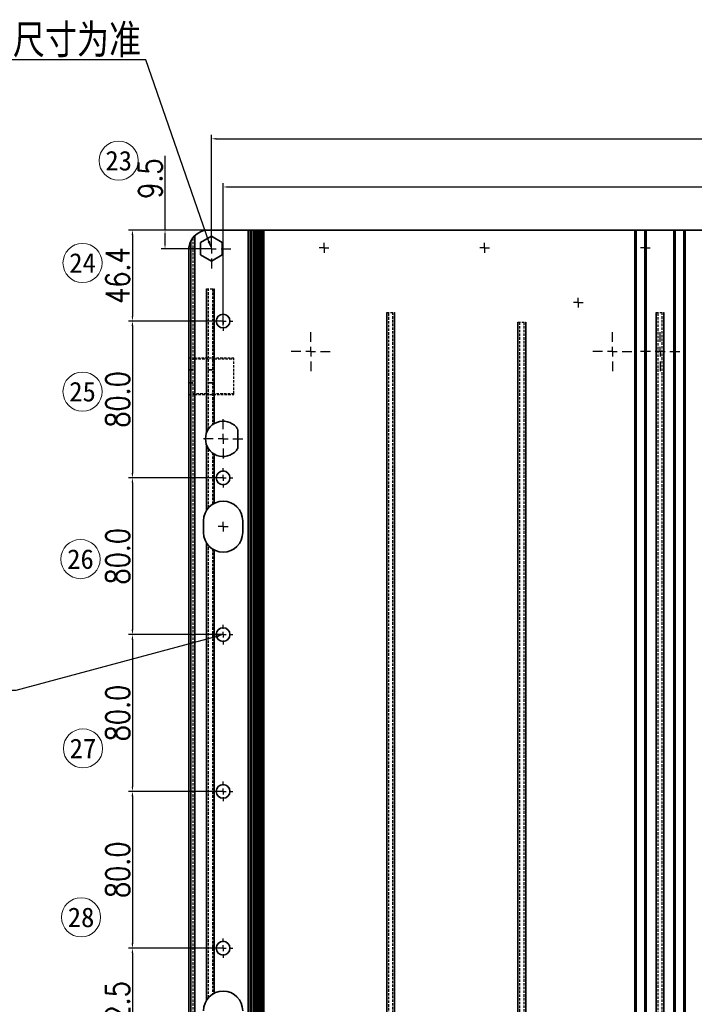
# Model space of a CAD drawing. Header units: millimetres. Extents: x 16930 to 21376, y -5668 to -2995.
# Tile 5 of 13: x 17443 to 17788, y -4243 to -3741. Entities that reach past the tile are written whole.
import ezdxf
from ezdxf import colors
from ezdxf.entities.mleader import LeaderData, LeaderLine
from ezdxf.enums import TextEntityAlignment as Align
from ezdxf.math import Vec2, Vec3

# ---------------------------------------------------------------- set-up
doc = ezdxf.new("R2010")
doc.units = ezdxf.units.MM
doc.header["$PDMODE"] = 3
doc.header["$PDSIZE"] = 8
doc.linetypes.add('CENTERX2', pattern=[20.32, 12.7, -2.54, 2.54, -2.54])
doc.linetypes.add('HIDDEN', pattern=[1.905, 1.27, -0.635])
doc.layers.get('Defpoints').update_dxf_attribs({"linetype": 'CONTINUOUS'})
for name, color, linetype in [('7标注层', 4, 'CONTINUOUS'), ('中心线层', 1, 'CENTERX2'), ('细线层', 7, 'CONTINUOUS'), ('虚线层', 6, 'HIDDEN')]:
    doc.layers.add(name, color=color, linetype=linetype)
for name, color, linetype, lineweight in [('单行文本', 7, 'CONTINUOUS', 5), ('细实线', 3, 'CONTINUOUS', 13), ('轮廓实线层', 7, 'CONTINUOUS', 35)]:
    doc.layers.add(name, color=color, linetype=linetype, lineweight=lineweight)
doc.styles.get("Standard").update_dxf_attribs({"font": 'isocp.shx', "width": 0.707, "bigfont": 'hztxt.shx'})
doc.styles.add('TH_GBDIM', font='romans.shx', dxfattribs={"width": 0.8, "bigfont": 'gbcbig.shx'})
doc.styles.add('文字', font='simhei.ttf')
doc.dimstyles.new('TH_GBDIM1', dxfattribs={"dimtxt": 12, "dimasz": 2.5, "dimexe": 2, "dimexo": 0, "dimgap": 1.5, "dimtad": 1, "dimdec": 1, "dimzin": 0, "dimdsep": 46, "dimtxsty": 'TH_GBDIM', "dimcen": 2.5, "dimclrd": 130, "dimclre": 130, "dimclrt": 3, "dimadec": 0, "dimazin": 0, "dimtfac": 0.714286, "dimtdec": 1, "dimtmove": 0, "dimatfit": 3, "dimfxl": 0, "dimtzin": 0, "dimlwd": -1, "dimlwe": -1, "dimarcsym": 0})

# ---------------------------------------------------------------- blocks, each defined once
blk = doc.blocks.new('*D295')
at = {"layer": '7标注层', "color": 130, "ltscale": 5, "transparency": 16777216}
for p, q in [((17552.18, -3848.42), (17498.89, -3848.42)), ((17500.89, -3850.92), (17500.89, -3892.32)), ((17547.18, -3894.82), (17498.89, -3894.82))]:
    blk.add_line(p, q, dxfattribs=at)
for points in [[(17500.47, -3850.92), (17501.31, -3850.92), (17500.89, -3848.42)], [(17500.47, -3892.32), (17501.31, -3892.32), (17500.89, -3894.82)]]:
    blk.add_solid(points, dxfattribs=at)
at = {"layer": 'Defpoints', "color": 0, "ltscale": 5, "transparency": 16777216}
for p in [(17552.18, -3848.42), (17500.89, -3894.82), (17547.18, -3894.82)]:
    blk.add_point(p, dxfattribs=at)
at = {"layer": '7标注层', "color": 3, "ltscale": 5, "transparency": 16777216, "insert": (17493.39, -3871.62), "char_height": 12, "attachment_point": 5, "rotation": 90, "style": 'TH_GBDIM'}
blk.add_mtext('46.4', dxfattribs=at)
blk = doc.blocks.new('*D296')
at = {"layer": '7标注层', "color": 130, "ltscale": 5, "transparency": 16777216}
for p, q in [((17547.18, -3894.82), (17498.89, -3894.82)), ((17500.89, -3897.32), (17500.89, -3972.32)), ((17547.18, -3974.82), (17498.89, -3974.82))]:
    blk.add_line(p, q, dxfattribs=at)
for points in [[(17500.47, -3897.32), (17501.31, -3897.32), (17500.89, -3894.82)], [(17500.47, -3972.32), (17501.31, -3972.32), (17500.89, -3974.82)]]:
    blk.add_solid(points, dxfattribs=at)
at = {"layer": 'Defpoints', "color": 0, "ltscale": 5, "transparency": 16777216}
for p in [(17547.18, -3894.82), (17500.89, -3974.82), (17547.18, -3974.82)]:
    blk.add_point(p, dxfattribs=at)
at = {"layer": '7标注层', "color": 3, "ltscale": 5, "transparency": 16777216, "insert": (17493.39, -3934.82), "char_height": 12, "attachment_point": 5, "rotation": 90, "style": 'TH_GBDIM'}
blk.add_mtext('80.0', dxfattribs=at)
blk = doc.blocks.new('*D297')
at = {"layer": '7标注层', "color": 130, "ltscale": 5, "transparency": 16777216}
for p, q in [((17547.18, -3974.82), (17498.89, -3974.82)), ((17500.89, -3977.32), (17500.89, -4052.32)), ((17547.18, -4054.82), (17498.89, -4054.82))]:
    blk.add_line(p, q, dxfattribs=at)
for points in [[(17500.47, -3977.32), (17501.31, -3977.32), (17500.89, -3974.82)], [(17500.47, -4052.32), (17501.31, -4052.32), (17500.89, -4054.82)]]:
    blk.add_solid(points, dxfattribs=at)
at = {"layer": 'Defpoints', "color": 0, "ltscale": 5, "transparency": 16777216}
for p in [(17547.18, -3974.82), (17500.89, -4054.82), (17547.18, -4054.82)]:
    blk.add_point(p, dxfattribs=at)
at = {"layer": '7标注层', "color": 3, "ltscale": 5, "transparency": 16777216, "insert": (17493.39, -4014.82), "char_height": 12, "attachment_point": 5, "rotation": 90, "style": 'TH_GBDIM'}
blk.add_mtext('80.0', dxfattribs=at)
blk = doc.blocks.new('*D298')
at = {"layer": '7标注层', "color": 130, "ltscale": 5, "transparency": 16777216}
for p, q in [((17547.18, -4054.82), (17498.89, -4054.82)), ((17500.89, -4057.32), (17500.89, -4132.32)), ((17547.18, -4134.82), (17498.89, -4134.82))]:
    blk.add_line(p, q, dxfattribs=at)
for points in [[(17500.47, -4057.32), (17501.31, -4057.32), (17500.89, -4054.82)], [(17500.47, -4132.32), (17501.31, -4132.32), (17500.89, -4134.82)]]:
    blk.add_solid(points, dxfattribs=at)
at = {"layer": 'Defpoints', "color": 0, "ltscale": 5, "transparency": 16777216}
for p in [(17547.18, -4054.82), (17500.89, -4134.82), (17547.18, -4134.82)]:
    blk.add_point(p, dxfattribs=at)
at = {"layer": '7标注层', "color": 3, "ltscale": 5, "transparency": 16777216, "insert": (17493.39, -4094.82), "char_height": 12, "attachment_point": 5, "rotation": 90, "style": 'TH_GBDIM'}
blk.add_mtext('80.0', dxfattribs=at)
blk = doc.blocks.new('*D299')
at = {"layer": '7标注层', "color": 130, "ltscale": 5, "transparency": 16777216}
for p, q in [((17547.18, -4134.82), (17498.89, -4134.82)), ((17500.89, -4137.32), (17500.89, -4212.32)), ((17547.18, -4214.82), (17498.89, -4214.82))]:
    blk.add_line(p, q, dxfattribs=at)
for points in [[(17500.47, -4137.32), (17501.31, -4137.32), (17500.89, -4134.82)], [(17500.47, -4212.32), (17501.31, -4212.32), (17500.89, -4214.82)]]:
    blk.add_solid(points, dxfattribs=at)
at = {"layer": 'Defpoints', "color": 0, "ltscale": 5, "transparency": 16777216}
for p in [(17547.18, -4134.82), (17500.89, -4214.82), (17547.18, -4214.82)]:
    blk.add_point(p, dxfattribs=at)
at = {"layer": '7标注层', "color": 3, "ltscale": 5, "transparency": 16777216, "insert": (17493.39, -4174.82), "char_height": 12, "attachment_point": 5, "rotation": 90, "style": 'TH_GBDIM'}
blk.add_mtext('80.0', dxfattribs=at)
blk = doc.blocks.new('*D300')
at = {"layer": '7标注层', "color": 130, "ltscale": 5, "transparency": 16777216}
for p, q in [((17547.18, -4214.82), (17498.89, -4214.82)), ((17500.89, -4217.32), (17500.89, -4274.82)), ((17547.18, -4277.32), (17498.89, -4277.32))]:
    blk.add_line(p, q, dxfattribs=at)
for points in [[(17500.47, -4217.32), (17501.31, -4217.32), (17500.89, -4214.82)], [(17500.47, -4274.82), (17501.31, -4274.82), (17500.89, -4277.32)]]:
    blk.add_solid(points, dxfattribs=at)
at = {"layer": 'Defpoints', "color": 0, "ltscale": 5, "transparency": 16777216}
for p in [(17547.18, -4214.82), (17500.89, -4277.32), (17547.18, -4277.32)]:
    blk.add_point(p, dxfattribs=at)
at = {"layer": '7标注层', "color": 3, "ltscale": 5, "transparency": 16777216, "insert": (17493.39, -4246.07), "char_height": 12, "attachment_point": 5, "rotation": 90, "style": 'TH_GBDIM'}
blk.add_mtext('62.5', dxfattribs=at)
blk = doc.blocks.new('*D377')
at = {"layer": '7标注层', "color": 130, "ltscale": 5, "transparency": 16777216}
for p, q in [((17547.18, -3897.02), (17547.18, -3824.4)), ((17549.68, -3826.4), (18139.68, -3826.4)), ((18142.18, -3897.02), (18142.18, -3824.4))]:
    blk.add_line(p, q, dxfattribs=at)
for points in [[(17549.68, -3825.98), (17549.68, -3826.82), (17547.18, -3826.4)], [(18139.68, -3825.98), (18139.68, -3826.82), (18142.18, -3826.4)]]:
    blk.add_solid(points, dxfattribs=at)
at = {"layer": 'Defpoints', "color": 0, "ltscale": 5, "transparency": 16777216}
for p in [(18142.18, -3826.4), (17547.18, -3897.02), (18142.18, -3897.02)]:
    blk.add_point(p, dxfattribs=at)
at = {"layer": '7标注层', "color": 3, "ltscale": 5, "transparency": 16777216, "insert": (17844.68, -3818.9), "char_height": 12, "attachment_point": 5, "style": 'TH_GBDIM'}
blk.add_mtext('595.0', dxfattribs=at)
blk = doc.blocks.new('*D415')
at = {"layer": '7标注层', "color": 130, "ltscale": 5, "transparency": 16777216}
for p, q in [((17541.18, -3857.92), (17541.18, -3799.82)), ((17543.68, -3801.82), (18145.68, -3801.82)), ((18148.18, -3857.92), (18148.18, -3799.82))]:
    blk.add_line(p, q, dxfattribs=at)
for points in [[(17543.68, -3801.4), (17543.68, -3802.23), (17541.18, -3801.82)], [(18145.68, -3801.4), (18145.68, -3802.23), (18148.18, -3801.82)]]:
    blk.add_solid(points, dxfattribs=at)
at = {"layer": 'Defpoints', "color": 0, "ltscale": 5, "transparency": 16777216}
for p in [(18148.18, -3801.82), (17541.18, -3857.92), (18148.18, -3857.92)]:
    blk.add_point(p, dxfattribs=at)
at = {"layer": '7标注层', "color": 3, "ltscale": 5, "transparency": 16777216, "insert": (17844.68, -3794.32), "char_height": 12, "attachment_point": 5, "style": 'TH_GBDIM'}
blk.add_mtext('607.0', dxfattribs=at)
blk = doc.blocks.new('*D416')
at = {"layer": '7标注层', "color": 130, "ltscale": 5, "transparency": 16777216}
for p, q in [((17517.52, -3848.42), (17517.52, -3810.56)), ((17541.18, -3848.42), (17515.52, -3848.42)), ((17517.52, -3855.42), (17517.52, -3850.92)), ((17541.18, -3857.92), (17515.52, -3857.92))]:
    blk.add_line(p, q, dxfattribs=at)
for points in [[(17517.1, -3850.92), (17517.93, -3850.92), (17517.52, -3848.42)], [(17517.1, -3855.42), (17517.93, -3855.42), (17517.52, -3857.92)]]:
    blk.add_solid(points, dxfattribs=at)
at = {"layer": 'Defpoints', "color": 0, "ltscale": 5, "transparency": 16777216}
for p in [(17541.18, -3848.42), (17517.52, -3857.92), (17541.18, -3857.92)]:
    blk.add_point(p, dxfattribs=at)
at = {"layer": '7标注层', "color": 3, "ltscale": 5, "transparency": 16777216, "insert": (17510.02, -3822.12), "char_height": 12, "attachment_point": 5, "rotation": 90, "style": 'TH_GBDIM'}
blk.add_mtext('9.5', dxfattribs=at)
blk = doc.blocks.new('SW_CENTERMARKSYMBOL_2')
at = {"layer": '中心线层', "color": 0}
for p, q in [((-3, 0), (-5, 0)), ((0, 0), (-1.5, 0)), ((0, 3), (0, 5)), ((0, 0), (0, 1.5)), ((0, 0), (0, -1.5)), ((0, 0), (1.5, 0)), ((3, 0), (5, 0)), ((0, -3), (0, -5))]:
    blk.add_line(p, q, dxfattribs=at)
blk = doc.blocks.new('SW_CENTERMARKSYMBOL_3')
at = {"layer": '中心线层', "color": 0}
for p, q in [((-3, 0), (-5, 0)), ((0, 0), (-1.5, 0)), ((0, 3), (0, 5)), ((0, 0), (0, 1.5)), ((0, 0), (0, -1.5)), ((0, 0), (1.5, 0)), ((3, 0), (5, 0)), ((0, -3), (0, -5))]:
    blk.add_line(p, q, dxfattribs=at)
blk = doc.blocks.new('SW_CENTERMARKSYMBOL_4')
at = {"layer": '中心线层', "color": 0}
for p, q in [((-3, 0), (-5, 0)), ((0, 0), (-1.5, 0)), ((0, 3), (0, 5)), ((0, 0), (0, 1.5)), ((0, 0), (0, -1.5)), ((0, 0), (1.5, 0)), ((3, 0), (5, 0)), ((0, -3), (0, -5))]:
    blk.add_line(p, q, dxfattribs=at)
blk = doc.blocks.new('SW_CENTERMARKSYMBOL_7')
at = {"layer": '中心线层', "color": 0}
for p, q in [((-3, 0), (-5, 0)), ((0, 0), (-1.5, 0)), ((0, 3), (0, 5)), ((0, 0), (0, 1.5)), ((0, 0), (0, -1.5)), ((0, 0), (1.5, 0)), ((3, 0), (5, 0)), ((0, -3), (0, -5))]:
    blk.add_line(p, q, dxfattribs=at)
blk = doc.blocks.new('SW_CENTERMARKSYMBOL_10')
at = {"layer": '中心线层', "color": 0}
for p, q in [((-3, 0), (-5, 0)), ((0, 0), (-1.5, 0)), ((0, 3), (0, 5)), ((0, 0), (0, 1.5)), ((0, 0), (0, -1.5)), ((0, 0), (1.5, 0)), ((3, 0), (5, 0)), ((0, -3), (0, -5))]:
    blk.add_line(p, q, dxfattribs=at)
blk = doc.blocks.new('SW_CENTERMARKSYMBOL_24')
at = {"layer": '中心线层', "color": 0}
for q in [(-2.5, 0), (0, 2.5), (0, -2.5), (2.5, 0)]:
    blk.add_line((0, 0), q, dxfattribs=at)
blk = doc.blocks.new('SW_CENTERMARKSYMBOL_25')
at = {"layer": '中心线层', "color": 0}
for q in [(-2.5, 0), (0, 2.5), (0, -2.5), (2.5, 0)]:
    blk.add_line((0, 0), q, dxfattribs=at)
blk = doc.blocks.new('SW_CENTERMARKSYMBOL_26')
at = {"layer": '中心线层', "color": 0}
for q in [(-2.5, 0), (0, 2.5), (0, -2.5), (2.5, 0)]:
    blk.add_line((0, 0), q, dxfattribs=at)
blk = doc.blocks.new('SW_CENTERMARKSYMBOL_30')
at = {"layer": '中心线层', "color": 0}
for q in [(-2.5, 0), (0, 2.5), (0, -2.5), (2.5, 0)]:
    blk.add_line((0, 0), q, dxfattribs=at)
blk = doc.blocks.new('SW_CENTERMARKSYMBOL_33')
at = {"layer": '中心线层', "color": 0}
for q in [(-2.5, 0), (0, 2.5), (0, -2.5), (2.5, 0)]:
    blk.add_line((0, 0), q, dxfattribs=at)
blk = doc.blocks.new('SW_CENTERMARKSYMBOL_38')
at = {"layer": '中心线层', "color": 0}
for q in [(-2.5, 0), (0, 2.5), (0, -2.5), (2.5, 0)]:
    blk.add_line((0, 0), q, dxfattribs=at)
blk = doc.blocks.new('SW_CENTERMARKSYMBOL_43')
at = {"layer": '中心线层', "color": 0}
for q in [(-2.5, 0), (0, 2.5), (0, -2.5), (2.5, 0)]:
    blk.add_line((0, 0), q, dxfattribs=at)
blk = doc.blocks.new('SW_CENTERMARKSYMBOL_50')
at = {"layer": '中心线层', "color": 0}
for q in [(-2.5, 0), (0, 2.5), (0, -2.5), (2.5, 0)]:
    blk.add_line((0, 0), q, dxfattribs=at)
blk = doc.blocks.new('SW_CENTERMARKSYMBOL_58')
at = {"layer": '中心线层', "color": 0}
for p, q in [((0, 5), (0, 10)), ((-5, 0), (-10, 0)), ((0, 0), (-2.5, 0)), ((0, 0), (0, 2.5)), ((0, 0), (0, -2.5)), ((0, 0), (2.5, 0)), ((5, 0), (10, 0)), ((0, -5), (0, -10))]:
    blk.add_line(p, q, dxfattribs=at)
blk = doc.blocks.new('SW_CENTERMARKSYMBOL_59')
at = {"layer": '中心线层', "color": 0}
for p, q in [((0, 5), (0, 10)), ((-5, 0), (-10, 0)), ((0, 0), (-2.5, 0)), ((0, 0), (0, 2.5)), ((0, 0), (0, -2.5)), ((0, 0), (2.5, 0)), ((5, 0), (10, 0)), ((0, -5), (0, -10))]:
    blk.add_line(p, q, dxfattribs=at)
blk = doc.blocks.new('SW_CENTERMARKSYMBOL_60')
at = {"layer": '中心线层', "color": 0}
for p, q in [((0, 5), (0, 10)), ((-5, 0), (-10, 0)), ((0, 0), (-2.5, 0)), ((0, 0), (0, 2.5)), ((0, 0), (0, -2.5)), ((0, 0), (2.5, 0)), ((5, 0), (10, 0)), ((0, -5), (0, -10))]:
    blk.add_line(p, q, dxfattribs=at)
blk = doc.blocks.new('SW_CENTERMARKSYMBOL_61')
at = {"layer": '中心线层', "color": 0}
for p, q in [((0, 5), (0, 10)), ((-5, 0), (-10, 0)), ((0, 0), (-2.5, 0)), ((0, 0), (0, 2.5)), ((0, 0), (0, -2.5)), ((0, 0), (2.5, 0)), ((5, 0), (10, 0)), ((0, -5), (0, -10))]:
    blk.add_line(p, q, dxfattribs=at)
blk = doc.blocks.new('SW_CENTERMARKSYMBOL_68')
at = {"layer": '中心线层', "color": 0}
for p, q in [((0, 5), (0, 10)), ((-5, 0), (-10, 0)), ((0, 0), (-2.5, 0)), ((0, 0), (0, 2.5)), ((0, 0), (0, -2.5)), ((0, 0), (2.5, 0)), ((5, 0), (10, 0)), ((0, -5), (0, -10))]:
    blk.add_line(p, q, dxfattribs=at)

msp = doc.modelspace()

# ---------------------------------------------------------------- linework, layer by layer
at = {"layer": '细实线', "ltscale": 5}
for centre in [(17493.88, -3812.96), (17475.43, -3865.17), (17475.43, -3930.82), (17474.37, -4016.27), (17475.64, -4112.87), (17474.67, -4199.05)]:
    msp.add_circle(centre, 10, dxfattribs=at)
at = {"layer": '细线层', "color": 1}
for p, q in [((17564.68, -4770.42), (17564.68, -3848.42)), ((17566.68, -3848.42), (17566.68, -4770.42)), ((17530.68, -3854.06), (17530.68, -4749.42))]:
    msp.add_line(p, q, dxfattribs=at)
at = {"layer": '虚线层', "color": 1}
for p, q in [((17562.51, -4770.42), (17562.51, -3848.42)), ((17563.68, -4770.42), (17563.68, -3848.42)), ((17564.68, -3848.42), (17564.68, -3853.42)), ((17531.68, -3852.42), (17531.68, -4751.07)), ((17564.68, -3853.42), (17565.68, -3853.42)), ((17564.68, -3853.42), (17564.68, -4765.42)), ((17565.68, -3853.42), (17567.95, -3853.42)), ((17538.68, -3878.42), (17542.68, -3878.42)), ((17539.68, -3949.94), (17539.68, -3878.42)), ((17541.68, -3878.42), (17541.68, -3947.79)), ((17630.68, -3890.42), (17634.68, -3890.42)), ((17631.68, -4751.42), (17631.68, -3890.42)), ((17633.68, -3890.42), (17633.68, -4751.42)), ((17768.18, -3890.42), (17772.18, -3890.42)), ((17769.18, -4728.42), (17769.18, -3890.42)), ((17771.18, -3890.42), (17771.18, -4728.42)), ((17697.68, -3895.42), (17701.68, -3895.42)), ((17698.68, -4765.42), (17698.68, -3895.42)), ((17700.68, -3895.42), (17700.68, -4765.42)), ((17532.68, -3913.77), (17529.68, -3913.77)), ((17552.68, -3913.77), (17532.68, -3913.77)), ((17552.68, -3914.11), (17552.68, -3913.77)), ((17532.68, -3914.11), (17538.68, -3914.11)), ((17542.68, -3914.11), (17552.68, -3914.11)), ((17552.68, -3931.92), (17552.68, -3914.11)), ((17529.68, -3932.27), (17532.68, -3932.27)), ((17538.68, -3931.92), (17532.68, -3931.92)), ((17532.68, -3932.27), (17552.68, -3932.27)), ((17552.68, -3931.92), (17542.68, -3931.92)), ((17552.68, -3932.27), (17552.68, -3931.92)), ((17539.68, -3990.1), (17539.68, -3959.89)), ((17541.68, -3962.04), (17541.68, -3988.37)), ((17539.68, -4240.1), (17539.68, -4009.33)), ((17541.68, -4011.07), (17541.68, -4238.37))]:
    msp.add_line(p, q, dxfattribs=at)
at = {"layer": '虚线层', "color": 1, "flags": 128}
for points in [[(17531.68, -3914.57), (17531.75, -3914.38), (17531.94, -3914.24), (17532.22, -3914.15), (17532.54, -3914.11), (17532.68, -3914.11)], [(17538.68, -3914.11), (17538.86, -3914.12), (17539.16, -3914.15), (17539.4, -3914.23), (17539.58, -3914.34), (17539.67, -3914.5), (17539.68, -3914.57)], [(17541.68, -3914.57), (17541.75, -3914.38), (17541.94, -3914.24), (17542.22, -3914.15), (17542.54, -3914.11), (17542.68, -3914.11)], [(17532.68, -3931.92), (17532.58, -3931.92), (17532.28, -3931.89), (17532.01, -3931.83), (17531.82, -3931.72), (17531.7, -3931.58), (17531.68, -3931.46)], [(17539.68, -3931.46), (17539.65, -3931.6), (17539.48, -3931.77), (17539.21, -3931.87), (17538.9, -3931.92), (17538.68, -3931.92)], [(17542.68, -3931.92), (17542.58, -3931.92), (17542.28, -3931.89), (17542.01, -3931.83), (17541.82, -3931.72), (17541.7, -3931.58), (17541.68, -3931.46)]]:
    msp.add_lwpolyline(points, dxfattribs=at)
at = {"layer": '虚线层', "color": 1}
for centre, radius, start, end in [((17532.43, -3916.74), 2.98, 85.1162, 104.4782), ((17532.41, -3929.51), 2.77, 254.7772, 275.6284), ((17547.18, -3954.91), 8.99, 119.9949, 127.6741), ((17547.18, -3954.92), 9, 232.3285, 240.0002), ((17547.2, -3996.74), 10.03, 116.753, 123.3579), ((17547.2, -3996.73), 10.02, 138.5984, 148.204), ((17546.47, -4003.25), 9.11, 211.3184, 221.8805), ((17547.18, -4002.72), 9.99, 236.6298, 243.2592), ((17547.18, -4246.72), 10, 138.589, 148.213), ((17547.18, -4246.72), 10, 116.7444, 123.3659)]:
    msp.add_arc(centre, radius, start, end, dxfattribs=at)
at = {"layer": '轮廓实线层'}
for p, q in [((17564.68, -3848.42), (17539.68, -3848.42)), ((17560, -3848.42), (17560, -4770.04)), ((17560.99, -4770.27), (17560.99, -3848.42)), ((17561.51, -4770.34), (17561.51, -3848.42)), ((17562.5, -3848.42), (17562.5, -4770.41)), ((17562.68, -3848.42), (17562.68, -4770.42)), ((17563.01, -3848.42), (17563.01, -4770.42)), ((17563.93, -4770.42), (17563.93, -3848.42)), ((17564.68, -3848.42), (17565.68, -3848.42)), ((17565.09, -3848.42), (17565.09, -4770.42)), ((17565.43, -3848.42), (17565.43, -4770.42)), ((17565.68, -3848.42), (17565.68, -4770.42)), ((17565.68, -3848.42), (17566.68, -3848.42)), ((17566.36, -4770.42), (17566.36, -3848.42)), ((17844.68, -3848.42), (17566.68, -3848.42)), ((17567.42, -4770.42), (17567.42, -3848.42)), ((17568.01, -3848.42), (17568.01, -4770.42)), ((17757.27, -3848.42), (17757.27, -4770.42)), ((17757.98, -4770.42), (17757.98, -3848.42)), ((17762.39, -3848.42), (17762.39, -4770.42)), ((17763.1, -4770.42), (17763.1, -3848.42)), ((17777.27, -3848.42), (17777.27, -4770.42)), ((17777.98, -4770.42), (17777.98, -3848.42)), ((17782.39, -3848.42), (17782.39, -4770.42)), ((17783.1, -4770.42), (17783.1, -3848.42)), ((17532.68, -4752.21), (17532.68, -3851.28)), ((17532.68, -3851.28), (17532.68, -3914.11)), ((17532.68, -3913.77), (17532.68, -3851.28)), ((17541.18, -3851.57), (17535.68, -3854.74)), ((17546.68, -3854.74), (17541.18, -3851.57)), ((17565.18, -4765.42), (17565.18, -3853.42)), ((17567.45, -3853.42), (17567.45, -4765.42)), ((17567.95, -4765.42), (17567.95, -3853.42)), ((17529.68, -4745.07), (17529.68, -3858.42)), ((17530.68, -4749.42), (17530.68, -3854.06)), ((17535.68, -3854.74), (17535.68, -3861.09)), ((17546.68, -3861.09), (17546.68, -3854.74)), ((17535.68, -3861.09), (17541.18, -3864.27)), ((17541.18, -3864.27), (17546.68, -3861.09)), ((17538.68, -3878.42), (17538.68, -3951.96)), ((17538.68, -3914.11), (17538.68, -3878.42)), ((17542.68, -3947.12), (17542.68, -3878.42)), ((17542.68, -3878.42), (17542.68, -3914.11)), ((17630.68, -3890.42), (17630.68, -4751.42)), ((17634.68, -4751.42), (17634.68, -3890.42)), ((17768.18, -3890.42), (17768.18, -4728.42)), ((17772.18, -4728.42), (17772.18, -3890.42)), ((17697.68, -3895.42), (17697.68, -4765.42)), ((17701.68, -4765.42), (17701.68, -3895.42)), ((17531.68, -3919.77), (17529.68, -3919.77)), ((17541.68, -3919.77), (17539.68, -3919.77)), ((17531.68, -3926.27), (17529.68, -3926.27)), ((17541.68, -3926.27), (17539.68, -3926.27)), ((17532.68, -3931.92), (17532.68, -4330.31)), ((17532.68, -4329.97), (17532.68, -3932.27)), ((17538.68, -3951.96), (17538.68, -3931.92)), ((17542.68, -3931.92), (17542.68, -3947.12)), ((17554.68, -3958.89), (17554.68, -3950.95)), ((17538.68, -3957.87), (17538.68, -3991.45)), ((17542.68, -3987.79), (17542.68, -3962.71)), ((17537.18, -3996.72), (17537.18, -4002.72)), ((17557.18, -4002.72), (17557.18, -3996.72)), ((17538.68, -4007.98), (17538.68, -4241.45)), ((17542.68, -4237.79), (17542.68, -4011.65))]:
    msp.add_line(p, q, dxfattribs=at)
for centre in [(17547.18, -3894.82), (17547.18, -3974.82), (17547.18, -4054.82), (17547.18, -4134.82), (17547.18, -4214.82)]:
    msp.add_circle(centre, 3.5, dxfattribs=at)
for centre, radius, start, end in [((17539.68, -3858.42), 10, 90, 154.1581), ((17539.68, -3858.41), 9.99, 134.4227, 143.1343), ((17539.68, -3858.42), 10, 154.1531, 180.0049), ((17547.18, -3954.92), 9, 41.4096, 318.5904), ((17551.68, -3950.95), 3, 0, 41.4096), ((17551.68, -3958.89), 3, 318.5904, 0), ((17547.18, -3996.72), 10, 0, 180), ((17547.18, -4002.72), 10, 180, 0), ((17547.18, -4246.72), 10, 0, 180)]:
    msp.add_arc(centre, radius, start, end, dxfattribs=at)

# ---------------------------------------------------------------- block references
at = {"layer": '中心线层', "color": 1}
for name, p in [('SW_CENTERMARKSYMBOL_68', (17541.18, -3857.92)), ('SW_CENTERMARKSYMBOL_38', (17541.18, -3857.92)), ('SW_CENTERMARKSYMBOL_26', (17598.68, -3857.42)), ('SW_CENTERMARKSYMBOL_25', (17680.68, -3857.42)), ('SW_CENTERMARKSYMBOL_24', (17762.68, -3857.42)), ('SW_CENTERMARKSYMBOL_43', (17728.48, -3885.42)), ('SW_CENTERMARKSYMBOL_10', (17547.18, -3894.82)), ('SW_CENTERMARKSYMBOL_59', (17591.88, -3910.42)), ('SW_CENTERMARKSYMBOL_60', (17745.88, -3910.42)), ('SW_CENTERMARKSYMBOL_61', (17770.28, -3910.42)), ('SW_CENTERMARKSYMBOL_30', (17770.28, -3910.42)), ('SW_CENTERMARKSYMBOL_58', (17547.18, -3954.92)), ('SW_CENTERMARKSYMBOL_33', (17547.18, -3954.92)), ('SW_CENTERMARKSYMBOL_4', (17547.18, -3974.82)), ('SW_CENTERMARKSYMBOL_50', (17547.18, -3999.72)), ('SW_CENTERMARKSYMBOL_7', (17547.18, -4054.82)), ('SW_CENTERMARKSYMBOL_3', (17547.18, -4134.82)), ('SW_CENTERMARKSYMBOL_2', (17547.18, -4214.82))]:
    msp.add_blockref(name, p, dxfattribs=at)

# ---------------------------------------------------------------- texts
at = {"layer": '单行文本', "ltscale": 5, "style": '文字'}
for s, p in [('23', (17493.88, -3812.96)), ('24', (17475.43, -3865.17)), ('25', (17475.43, -3930.82)), ('26', (17474.37, -4016.27)), ('27', (17475.64, -4112.87)), ('28', (17474.67, -4199.05))]:
    msp.add_text(s, height=10, dxfattribs=at).set_placement(p, align=Align.MIDDLE_CENTER)

# ---------------------------------------------------------------- dimensions: what is measured, and where the dimension line sits
at = {"layer": '7标注层', "ltscale": 5}
dim = msp.add_linear_dim(base=(18148.18, -3801.82), p1=(17541.18, -3857.92), p2=(18148.18, -3857.92), dimstyle='TH_GBDIM1', dxfattribs=at)
dim.commit()
dim.dimension.update_dxf_attribs({"geometry": '*D415', "text_midpoint": (17844.68, -3794.32)})
dim = msp.add_linear_dim(base=(17517.52, -3857.92), p1=(17541.18, -3848.42), p2=(17541.18, -3857.92), angle=90, dimstyle='TH_GBDIM1', dxfattribs=at)
dim.commit()
dim.dimension.update_dxf_attribs({"geometry": '*D416', "text_midpoint": (17517.52, -3822.12), "dimtype": 160})
dim = msp.add_linear_dim(base=(18142.18, -3826.4), p1=(17547.18, -3897.02), p2=(18142.18, -3897.02), dimstyle='TH_GBDIM1', dxfattribs=at)
dim.commit()
dim.dimension.update_dxf_attribs({"geometry": '*D377', "text_midpoint": (17844.68, -3826.4), "dimtype": 160})
dim = msp.add_linear_dim(base=(17500.89, -3894.82), p1=(17552.18, -3848.42), p2=(17547.18, -3894.82), angle=90, dimstyle='TH_GBDIM1', dxfattribs=at)
dim.commit()
dim.dimension.update_dxf_attribs({"geometry": '*D295', "text_midpoint": (17493.39, -3871.62)})
for base, p1, p2, picture, middle in [((17500.89, -3974.82), (17547.18, -3894.82), (17547.18, -3974.82), '*D296', (17493.39, -3934.82)), ((17500.89, -4054.82), (17547.18, -3974.82), (17547.18, -4054.82), '*D297', (17493.39, -4014.82)), ((17500.89, -4134.82), (17547.18, -4054.82), (17547.18, -4134.82), '*D298', (17493.39, -4094.82)), ((17500.89, -4214.82), (17547.18, -4134.82), (17547.18, -4214.82), '*D299', (17493.39, -4174.82)), ((17500.89, -4277.32), (17547.18, -4214.82), (17547.18, -4277.32), '*D300', (17493.39, -4246.07))]:
    dim = msp.add_linear_dim(base=base, p1=p1, p2=p2, angle=90, dimstyle='TH_GBDIM1', override={"dimtmove": 1}, dxfattribs=at)
    dim.commit()
    dim.dimension.update_dxf_attribs({"geometry": picture, "text_midpoint": middle})

# ---------------------------------------------------------------- leaders
ml = msp.add_multileader_mtext('Standard', dxfattribs=at)
ml.set_content('{\\fSimSun|b0|i0|c134|p2;\\W0.8;4-以拉铆螺母（M8)要求开孔尺寸为准}', color=256)
ml.set_leader_properties()
ml.build(insert=Vec2(0, 0))
ml.multileader.update_dxf_attribs({"text_right_attachment_type": 6, "dogleg_length": 0.36})
ctx = ml.context
ctx.base_point, ctx.char_height, ctx.plane_origin = Vec3(17223.12, -3752.18), 15, Vec3(17637.64, -3773.44)
ctx.right_attachment, ctx.text_align_type = 6, 2
notes = []
notes.append((ctx, [(0, (1, 1, 0), (17507.68, -3761.55), (-1, 0), 0.36, [(0, [(17541.18, -3857.92)], 0, [])])]))
ctx.mtext.insert, ctx.mtext.alignment, ctx.mtext.flow_direction = Vec3(17505.32, -3743.55), 3, 5
ml = msp.add_multileader_mtext('Standard', dxfattribs=at)
ml.set_content('{\\fSimSun|b0|i0|c134|p2;\\W0.8;以拉铆螺母（M5)要求开孔尺寸为准}', color=256)
ml.set_leader_properties()
ml.build(insert=Vec2(0, 0))
ml.multileader.update_dxf_attribs({"text_right_attachment_type": 6, "dogleg_length": 0.36})
ctx = ml.context
ctx.base_point, ctx.char_height, ctx.plane_origin = Vec3(17175.85, -4073.97), 15, Vec3(17547.18, -4063.82)
ctx.right_attachment, ctx.text_align_type = 6, 2
notes.append((ctx, [(0, (1, 1, 0), (17441.34, -4083.35), (-1, 0), 0.36, [(0, [(17547.18, -4054.82)], 0, [])])]))
ctx.mtext.insert, ctx.mtext.alignment, ctx.mtext.flow_direction = Vec3(17438.98, -4065.35), 3, 5
for ctx, leaders in notes:
    for number, flags, end, landing, length, lines in leaders:
        leader = LeaderData()
        leader.index, (leader.has_last_leader_line, leader.has_dogleg_vector, leader.attachment_direction) = number, flags
        leader.last_leader_point, leader.dogleg_vector, leader.dogleg_length = Vec3(end), Vec3(landing), length
        for number, points, colour, breaks in lines:
            line = LeaderLine()
            line.index, line.vertices, line.color, line.breaks = number, Vec3.list(points), colors.encode_raw_color(colour), breaks
            leader.lines.append(line)
        ctx.leaders.append(leader)

doc.saveas('drawing.dxf')
